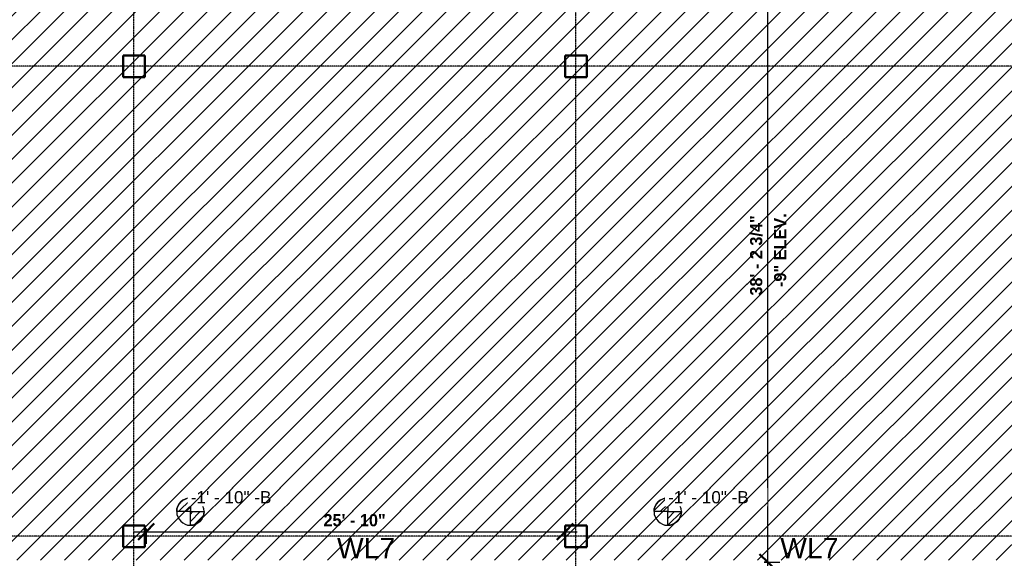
# Model space of a CAD drawing. Header units: inches. Extents: x -4126 to -1814, y 9773 to 12338.
# Tile 84 of 113: x -2912 to -2183, y 10823 to 11222. Entities that reach past the tile are written whole.
import ezdxf

# ---------------------------------------------------------------- set-up
doc = ezdxf.new("R2010")
doc.units = ezdxf.units.IN
doc.header["$MEASUREMENT"] = 0
doc.linetypes.add('Grid Line 1_2_', pattern=[0.875, 0.5, -0.125, 0.125, -0.125])
for name, color, linetype, lineweight in [('A-ANNO-DIMS', 211, 'Continuous', 9), ('A-ANNO-DIMS-96', 211, 'Continuous', 9), ('G-ANNO-DIMS', 111, 'Continuous', 9), ('S-COLS', 52, 'Continuous', 9), ('S-GRID', 1, 'Continuous', 9)]:
    doc.layers.add(name, color=color, linetype=linetype, lineweight=lineweight)
doc.layers.add('LOAD_HATCH', color=8, linetype='Continuous')
doc.layers.add('loads', color=1, linetype='Continuous')
doc.styles.add('Arial', font='Arial.ttf', dxfattribs={"height": 18})
doc.styles.add('Arial_2', font='arial.ttf', dxfattribs={"height": 9.070866})
doc.styles.add('Century Gothic_B', font='Gothicb.ttf', dxfattribs={"height": 9})
doc.dimstyles.new('OD__1_4__Tol__', dxfattribs={"dimscale": 12, "dimtxt": 9.397514, "dimasz": 1, "dimexe": 0.75, "dimexo": 0.5, "dimgap": 0.125, "dimtad": 1, "dimrnd": 0.25, "dimzin": 1, "dimdsep": 46, "dimlunit": 4, "dimtxsty": 'Century Gothic_B', "dimblk1": 'OBLIQUE', "dimblk2": 'OBLIQUE', "dimsah": 1, "dimcen": 0.09, "dimdle": 0.75, "dimazin": 0, "dimtfac": 1, "dimtdec": 4, "dimtix": 1, "dimtmove": 0, "dimatfit": 3, "dimfxl": 1, "dimtvp": 1, "dimtfill": 1, "dimfrac": 2, "dimtolj": 1, "dimtzin": 0, "dimlwd": 30, "dimlwe": 30, "dimarcsym": 2})
pattern_1 = [(315, (25.338, 113.098), (0.027577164, 0.027577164), [])]
pattern_2 = [(315, (29.017, 113.098), (0.027577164, 0.027577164), [])]

# ---------------------------------------------------------------- blocks, each defined once
blk = doc.blocks.new('034100 - Precast Structural Concrete - Column - Corbels - 16_x16_-1699969-FRAMING PLAN - 1ST FLOOR')
at = {"layer": 'S-COLS'}
for p, q in [((-8.91, 8.98), (-8.98, 8.98)), ((-8.98, 8.98), (-8.98, -7.02)), ((6.94, 8.98), (-8.91, 8.98)), ((7.02, 8.98), (6.94, 8.98)), ((7.02, -7.02), (7.02, 8.98)), ((-8.98, -7.02), (-8.91, -7.02)), ((-8.91, -7.02), (6.94, -7.02)), ((6.94, -7.02), (7.02, -7.02))]:
    blk.add_line(p, q, dxfattribs=at)
at = {"layer": 'S-COLS', "lineweight": 50}
for p, q in [((-8.98, -7.02), (-8.98, 8.98)), ((-8.98, 8.98), (-8.91, 8.98)), ((-8.91, 8.98), (6.94, 8.98)), ((6.94, 8.98), (7.02, 8.98)), ((7.02, 8.98), (7.02, -7.02)), ((-8.91, -7.02), (-8.98, -7.02)), ((6.94, -7.02), (-8.91, -7.02)), ((7.02, -7.02), (6.94, -7.02))]:
    blk.add_line(p, q, dxfattribs=at)
blk = doc.blocks.new('034100 - Precast Structural Concrete - Column - Corbels - 16_x16_-1699971-FRAMING PLAN - 1ST FLOOR')
at = {"layer": 'S-COLS'}
for p, q in [((-8.91, 8.98), (-8.98, 8.98)), ((-8.98, 8.98), (-8.98, -7.02)), ((6.94, 8.98), (-8.91, 8.98)), ((7.02, 8.98), (6.94, 8.98)), ((7.02, -7.02), (7.02, 8.98)), ((-8.98, -7.02), (-8.91, -7.02)), ((-8.91, -7.02), (6.94, -7.02)), ((6.94, -7.02), (7.02, -7.02))]:
    blk.add_line(p, q, dxfattribs=at)
at = {"layer": 'S-COLS', "lineweight": 50}
for p, q in [((-8.98, -7.02), (-8.98, 8.98)), ((-8.98, 8.98), (-8.91, 8.98)), ((-8.91, 8.98), (6.94, 8.98)), ((6.94, 8.98), (7.02, 8.98)), ((7.02, 8.98), (7.02, -7.02)), ((-8.91, -7.02), (-8.98, -7.02)), ((6.94, -7.02), (-8.91, -7.02)), ((7.02, -7.02), (6.94, -7.02))]:
    blk.add_line(p, q, dxfattribs=at)
blk = doc.blocks.new('DIMBLOCK2-FRAMING PLAN - 1ST FLOOR')
at = {"layer": 'A-ANNO-DIMS-96', "lineweight": 50}
for p, q in [((-2358.42, 10819.99), (-2364.42, 10825.99)), ((-2358.42, 10819.99), (-2352.42, 10813.99)), ((-2358.42, 10011.56), (-2364.42, 10017.56)), ((-2358.42, 10011.56), (-2352.42, 10005.56))]:
    blk.add_line(p, q, dxfattribs=at)
at = {"layer": 'A-ANNO-DIMS-96', "lineweight": 30}
for p, q in [((-2360.91, 10819.99), (-2349.42, 10819.99)), ((-2358.42, 10819.99), (-2360.91, 10819.99)), ((-2358.42, 10011.56), (-2358.42, 10819.99)), ((-2360.91, 10011.56), (-2349.42, 10011.56)), ((-2358.42, 10011.56), (-2360.91, 10011.56))]:
    blk.add_line(p, q, dxfattribs=at)
at = {"layer": 'A-ANNO-DIMS-96', "color": 0, "lineweight": 30, "insert": (-2353.69, 10390.12), "char_height": 9, "width": 61.5761, "attachment_point": 1, "rotation": 90, "line_spacing_factor": 0.984502, "style": 'Century Gothic_B', "bg_fill": 3, "box_fill_scale": 1.25, "bg_fill_color": 256, "bg_fill_true_color": 13158600, "bg_fill_transparency": 0}
blk.add_mtext('-3" ELEV.', dxfattribs=at)
at = {"layer": 'A-ANNO-DIMS-96', "color": 0, "lineweight": 30, "insert": (-2371.46, 10383.78), "char_height": 9, "width": 76.7911, "attachment_point": 1, "rotation": 90, "line_spacing_factor": 0.984502, "style": 'Century Gothic_B', "bg_fill": 3, "box_fill_scale": 1.25, "bg_fill_color": 256, "bg_fill_true_color": 13158600, "bg_fill_transparency": 0}
blk.add_mtext('67\' - 4 1/2"', dxfattribs=at)
blk = doc.blocks.new('_Oblique')
at = {"color": 0, "linetype": 'ByBlock', "lineweight": -2}
blk.add_line((-0.5, -0.5), (0.5, 0.5), dxfattribs=at)
blk = doc.blocks.new('DIMBLOCK3-FRAMING PLAN - 1ST FLOOR')
at = {"layer": 'A-ANNO-DIMS-96', "lineweight": 50}
for p, q in [((-2358.42, 11278.79), (-2364.42, 11284.79)), ((-2358.42, 11278.79), (-2352.42, 11272.79)), ((-2358.42, 10819.99), (-2364.42, 10825.99)), ((-2358.42, 10819.99), (-2352.42, 10813.99))]:
    blk.add_line(p, q, dxfattribs=at)
at = {"layer": 'A-ANNO-DIMS-96', "lineweight": 30}
for p, q in [((-2360.91, 11278.79), (-2349.42, 11278.79)), ((-2358.42, 11278.79), (-2360.91, 11278.79)), ((-2358.42, 10819.99), (-2358.42, 11278.79)), ((-2360.91, 10819.99), (-2349.42, 10819.99)), ((-2358.42, 10819.99), (-2360.91, 10819.99))]:
    blk.add_line(p, q, dxfattribs=at)
at = {"layer": 'A-ANNO-DIMS-96', "color": 0, "lineweight": 30, "insert": (-2353.69, 11023.73), "char_height": 9, "width": 61.5761, "attachment_point": 1, "rotation": 90, "line_spacing_factor": 0.984502, "style": 'Century Gothic_B', "bg_fill": 3, "box_fill_scale": 1.25, "bg_fill_color": 256, "bg_fill_true_color": 13158600, "bg_fill_transparency": 0}
blk.add_mtext('-9" ELEV.', dxfattribs=at)
at = {"layer": 'A-ANNO-DIMS-96', "color": 0, "lineweight": 30, "insert": (-2371.46, 11017.39), "char_height": 9, "width": 76.7911, "attachment_point": 1, "rotation": 90, "line_spacing_factor": 0.984502, "style": 'Century Gothic_B', "bg_fill": 3, "box_fill_scale": 1.25, "bg_fill_color": 256, "bg_fill_true_color": 13158600, "bg_fill_transparency": 0}
blk.add_mtext('38\' - 2 3/4"', dxfattribs=at)
blk = doc.blocks.new('Spot Elevations - Símbolo de cota horizontal-V262-FRAMING PLAN - 1ST FLOOR')
at = {"layer": 'G-ANNO-DIMS'}
h = blk.add_hatch(dxfattribs=at)
h.set_pattern_fill('FP_67', color=256, style=0, pattern_type=2)
h.set_pattern_definition(pattern_1)
edge = h.paths.add_edge_path(flags=0)
edge.add_arc((0, 0), 0.1053, 0, 90, ccw=False)
edge.add_line((0.1053, 0), (0, 0))
edge.add_line((0, 0), (0, 0.1053))
h = blk.add_hatch(dxfattribs=at)
h.set_pattern_fill('FP_67', color=256, style=0, pattern_type=2)
h.set_pattern_definition(pattern_1)
edge = h.paths.add_edge_path(flags=0)
edge.add_arc((0, 0), 0.1053, 0, 90, ccw=False)
edge.add_line((0.1053, 0), (0, 0))
edge.add_line((0, 0), (0, 0.1053))
h = blk.add_hatch(dxfattribs=at)
h.set_pattern_fill('FP_67', color=256, style=0, pattern_type=2)
h.set_pattern_definition(pattern_1)
edge = h.paths.add_edge_path(flags=0)
edge.add_arc((0, 0), 0.1053, 180, 270, ccw=False)
edge.add_line((-0.1053, 0), (0, 0))
edge.add_line((0, 0), (0, -0.1053))
h = blk.add_hatch(dxfattribs=at)
h.set_pattern_fill('FP_67', color=256, style=0, pattern_type=2)
h.set_pattern_definition(pattern_1)
edge = h.paths.add_edge_path(flags=0)
edge.add_arc((0, 0), 0.1053, 180, 270, ccw=False)
edge.add_line((-0.1053, 0), (0, 0))
edge.add_line((0, 0), (0, -0.1053))
at = {"layer": 'G-ANNO-DIMS', "lineweight": 30}
for p, q in [((0, 0.1053), (0, 0)), ((0, 0), (-0.1053, 0)), ((0, 0), (0.1053, 0)), ((0, -0.1053), (0, 0))]:
    blk.add_line(p, q, dxfattribs=at)
blk.add_circle((0, 0), 0.1053, dxfattribs=at)
for start, end in [(360, 90), (180, 270)]:
    blk.add_arc((0, 0), 0.1053, start, end, dxfattribs=at)
blk = doc.blocks.new('Spot Elevations - Símbolo de cota horizontal-V265-FRAMING PLAN - 1ST FLOOR')
at = {"layer": 'G-ANNO-DIMS'}
h = blk.add_hatch(dxfattribs=at)
h.set_pattern_fill('FP_70', color=256, style=0, pattern_type=2)
h.set_pattern_definition(pattern_2)
edge = h.paths.add_edge_path(flags=0)
edge.add_arc((0, 0), 0.1053, 0, 90, ccw=False)
edge.add_line((0.1053, 0), (0, 0))
edge.add_line((0, 0), (0, 0.1053))
h = blk.add_hatch(dxfattribs=at)
h.set_pattern_fill('FP_70', color=256, style=0, pattern_type=2)
h.set_pattern_definition(pattern_2)
edge = h.paths.add_edge_path(flags=0)
edge.add_arc((0, 0), 0.1053, 0, 90, ccw=False)
edge.add_line((0.1053, 0), (0, 0))
edge.add_line((0, 0), (0, 0.1053))
h = blk.add_hatch(dxfattribs=at)
h.set_pattern_fill('FP_70', color=256, style=0, pattern_type=2)
h.set_pattern_definition(pattern_2)
edge = h.paths.add_edge_path(flags=0)
edge.add_arc((0, 0), 0.1053, 180, 270, ccw=False)
edge.add_line((-0.1053, 0), (0, 0))
edge.add_line((0, 0), (0, -0.1053))
h = blk.add_hatch(dxfattribs=at)
h.set_pattern_fill('FP_70', color=256, style=0, pattern_type=2)
h.set_pattern_definition(pattern_2)
edge = h.paths.add_edge_path(flags=0)
edge.add_arc((0, 0), 0.1053, 180, 270, ccw=False)
edge.add_line((-0.1053, 0), (0, 0))
edge.add_line((0, 0), (0, -0.1053))
at = {"layer": 'G-ANNO-DIMS', "lineweight": 30}
for p, q in [((0, 0.1053), (0, 0)), ((0, 0), (-0.1053, 0)), ((0, 0), (0.1053, 0)), ((0, -0.1053), (0, 0))]:
    blk.add_line(p, q, dxfattribs=at)
blk.add_circle((0, 0), 0.1053, dxfattribs=at)
for start, end in [(360, 90), (180, 270)]:
    blk.add_arc((0, 0), 0.1053, start, end, dxfattribs=at)
blk = doc.blocks.new('DIMBLOCK5-FRAMING PLAN - 1ST FLOOR')
at = {"layer": 'A-ANNO-DIMS-96', "lineweight": 50}
for p, q in [((-2818.32, 10842.55), (-2812.32, 10848.55)), ((-2508.32, 10842.55), (-2502.32, 10848.55)), ((-2818.32, 10842.55), (-2824.32, 10836.55)), ((-2508.32, 10842.55), (-2514.32, 10836.55))]:
    blk.add_line(p, q, dxfattribs=at)
at = {"layer": 'A-ANNO-DIMS-96', "lineweight": 30}
for p, q in [((-2827.32, 10842.55), (-2499.32, 10842.55)), ((-2818.32, 10845.04), (-2818.32, 10833.55)), ((-2818.32, 10842.55), (-2818.32, 10845.04)), ((-2508.32, 10845.04), (-2508.32, 10833.55)), ((-2508.32, 10842.55), (-2508.32, 10845.04))]:
    blk.add_line(p, q, dxfattribs=at)
at = {"layer": 'A-ANNO-DIMS-96', "color": 0, "lineweight": 30, "insert": (-2687.12, 10855.59), "char_height": 9, "width": 57.1011, "attachment_point": 1, "line_spacing_factor": 0.984502, "style": 'Century Gothic_B', "bg_fill": 3, "box_fill_scale": 1.25, "bg_fill_color": 256, "bg_fill_true_color": 13158600, "bg_fill_transparency": 0}
blk.add_mtext('25\' - 10"', dxfattribs=at)

msp = doc.modelspace()

# ---------------------------------------------------------------- linework, layer by layer
at = {"layer": 'S-GRID', "linetype": 'Grid Line 1_2_', "lineweight": 30}
for p, q in [((-2827.324, 9772.61), (-2827.324, 12288.555)), ((-2500.324, 9772.61), (-2500.324, 12288.555)), ((-1814.206, 11187.189), (-4076.95, 11187.189)), ((-1814.206, 10839.189), (-4076.95, 10839.189))]:
    msp.add_line(p, q, dxfattribs=at)

# ---------------------------------------------------------------- block references
at = {"layer": 'G-ANNO-DIMS', "lineweight": 30, "extrusion": (0, 0, -1), "xscale": 95.99999999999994, "yscale": 95.99999999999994, "zscale": 95.99999999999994, "rotation": 180}
for name, p in [('Spot Elevations - Símbolo de cota horizontal-V265-FRAMING PLAN - 1ST FLOOR', (2785.619, 10857.445)), ('Spot Elevations - Símbolo de cota horizontal-V262-FRAMING PLAN - 1ST FLOOR', (2432.413, 10857.445))]:
    msp.add_blockref(name, p, dxfattribs=at)
at = {"layer": 'S-COLS'}
for name, p, rotation in [('034100 - Precast Structural Concrete - Column - Corbels - 16_x16_-1699971-FRAMING PLAN - 1ST FLOOR', (-2828.308, 11186.205), 269.9999999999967), ('034100 - Precast Structural Concrete - Column - Corbels - 16_x16_-1699971-FRAMING PLAN - 1ST FLOOR', (-2501.308, 11186.205), 269.9999999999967), ('034100 - Precast Structural Concrete - Column - Corbels - 16_x16_-1699969-FRAMING PLAN - 1ST FLOOR', (-2826.339, 10840.174), 90.0000000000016), ('034100 - Precast Structural Concrete - Column - Corbels - 16_x16_-1699969-FRAMING PLAN - 1ST FLOOR', (-2499.339, 10840.174), 90.0000000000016)]:
    msp.add_blockref(name, p, dxfattribs=dict(at, rotation=rotation))

# ---------------------------------------------------------------- dimensions: what is measured, and where the dimension line sits
at = {"layer": 'A-ANNO-DIMS', "lineweight": 30}
dim = msp.add_linear_dim(base=(-2358.425, 10819.989), p1=(-2366.91, 10011.56), p2=(-2366.91, 10819.989), angle=90, text='<>\\X-3" ELEV.', dimstyle='OD__1_4__Tol__', override={"dimpost": '<>', "dimfxl": 808.429494}, dxfattribs=at)
dim.commit()
dim.dimension.update_dxf_attribs({"geometry": 'DIMBLOCK2-FRAMING PLAN - 1ST FLOOR', "text_midpoint": (-2358.425, 10415.775)})

# ---------------------------------------------------------------- next in the draw order: texts
at = {"layer": 'G-ANNO-DIMS', "insert": (-2785.326, 10872.648), "char_height": 9.07087, "width": 71.29666, "attachment_point": 1, "line_spacing_factor": 0.941778, "style": 'Arial_2', "bg_fill": 3, "box_fill_scale": 1.25, "bg_fill_color": 256, "bg_fill_true_color": 13158600, "bg_fill_transparency": 0}
msp.add_mtext('-1\' - 10" -B', dxfattribs=at)

# ---------------------------------------------------------------- next in the draw order: dimensions: what is measured, and where the dimension line sits
at = {"layer": 'A-ANNO-DIMS', "lineweight": 30}
dim = msp.add_linear_dim(base=(-2358.425, 11278.789), p1=(-2366.91, 10819.989), p2=(-2366.91, 11278.789), angle=90, text='<>\\X-9" ELEV.', dimstyle='OD__1_4__Tol__', override={"dimpost": '<>', "dimfxl": 458.8}, dxfattribs=at)
dim.commit()
dim.dimension.update_dxf_attribs({"geometry": 'DIMBLOCK3-FRAMING PLAN - 1ST FLOOR', "text_midpoint": (-2358.425, 11049.389)})
dim = msp.add_linear_dim(base=(-2508.324, 10842.552), p1=(-2818.324, 10851.038), p2=(-2508.324, 10851.038), dimstyle='OD__1_4__Tol__', override={"dimpost": '<>', "dimfxl": 310}, dxfattribs=at)
dim.commit()
dim.dimension.update_dxf_attribs({"geometry": 'DIMBLOCK5-FRAMING PLAN - 1ST FLOOR', "text_midpoint": (-2663.324, 10848.779)})

# ---------------------------------------------------------------- next in the draw order: texts
at = {"layer": 'G-ANNO-DIMS', "insert": (-2432.12, 10872.648), "char_height": 9.07087, "width": 71.29666, "attachment_point": 1, "line_spacing_factor": 0.941778, "style": 'Arial_2', "bg_fill": 3, "box_fill_scale": 1.25, "bg_fill_color": 256, "bg_fill_true_color": 13158600, "bg_fill_transparency": 0}
msp.add_mtext('-1\' - 10" -B', dxfattribs=at)
at = {"layer": 'loads', "char_height": 15, "width": 29.92125, "attachment_point": 1, "style": 'Arial'}
for insert in [(-2677.121, 10837.988), (-2677.121, 10837.988), (-2349.121, 10837.988)]:
    msp.add_mtext('WL7', dxfattribs=dict(at, insert=insert))

# ---------------------------------------------------------------- next in the draw order: hatches: boundary and pattern name
at = {"layer": 'LOAD_HATCH'}
h = msp.add_hatch(dxfattribs=at)
h.set_pattern_fill('ANSI31', color=256, scale=100, style=0)
h.paths.add_polyline_path([(-3819.324, 9901.189), (-3819.324, 10010.089), (-2098.262, 10010.089), (-2098.262, 10821.489), (-3401.049, 10821.489), (-3400.049, 11277.289), (-2098.262, 11277.289), (-2098.262, 12077.189), (-1943.324, 12077.189), (-1943.324, 9901.189)])

doc.saveas('drawing.dxf')
